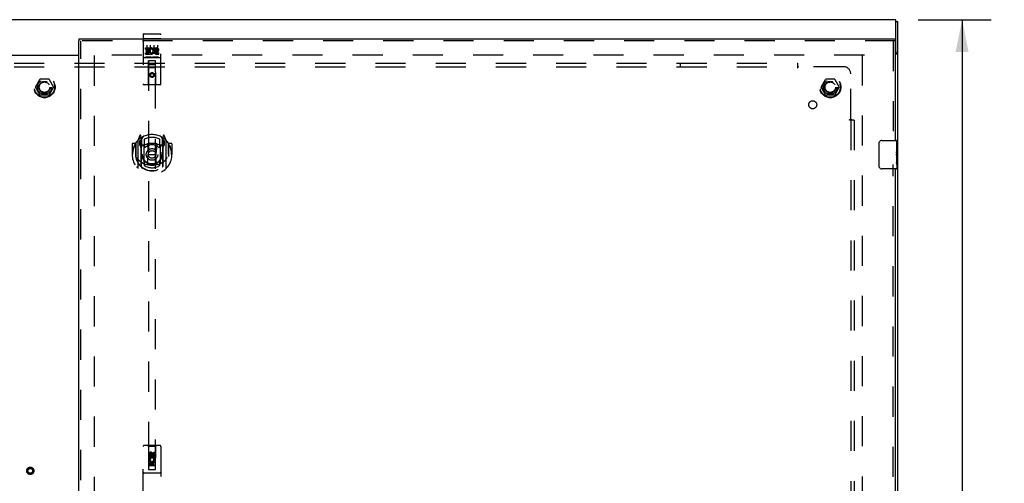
# Model space of a CAD drawing. Header units: inches. Extents: x 0 to 192, y 0 to 125.
# Tile 17 of 21: x 58 to 92, y 60 to 76. Entities that reach past the tile are written whole.
import ezdxf

# ---------------------------------------------------------------- set-up
doc = ezdxf.new("R2010")
doc.units = ezdxf.units.IN
doc.header["$LTSCALE"] = 10.584906
doc.header["$MEASUREMENT"] = 0
doc.linetypes.add('HIDDEN', pattern=[0.2, 0.1, -0.1])
doc.layers.get('0').update_dxf_attribs({"linetype": 'CONTINUOUS'})
for name, color, linetype in [('DEFAULT_2', 8, 'HIDDEN'), ('DIMENSIONS', 7, 'CONTINUOUS'), ('DOOR_ASSEMBLY_RIGHT', 7, 'CONTINUOUS'), ('SUBPANEL', 7, 'CONTINUOUS')]:
    doc.layers.add(name, color=color, linetype=linetype)
doc.styles.get("Standard").update_dxf_attribs({"font": 'arial.ttf'})
doc.dimstyles.new('DIMSTYLE_1', dxfattribs={"dimtxt": 0.849057, "dimasz": 1.132075, "dimexe": 0.09, "dimexo": 0.07, "dimgap": 0.0375, "dimtad": 0, "dimtih": 1, "dimtoh": 1, "dimzin": 4, "dimdsep": 46, "dimtxsty": 'Standard', "dimblk": '_FILLED', "dimblk1": '_FILLED', "dimblk2": '_FILLED', "dimcen": 0.09, "dimadec": 3, "dimazin": 1, "dimtfac": 1, "dimtdec": 3, "dimtofl": 0, "dimtmove": 0, "dimatfit": 3, "dimldrblk": '_FILLED', "dimfxl": 0, "dimtolj": 1, "dimtzin": 4, "dimarcsym": 0})

# ---------------------------------------------------------------- blocks, each defined once
blk = doc.blocks.new('_FILLED')
at = {"color": 0, "linetype": 'ByBlock'}
blk.add_solid([(0, 0), (-1, 0.2), (-1, -0.2)], dxfattribs=at)
blk = doc.blocks.new('*D3')
at = {"layer": 'DIMENSIONS', "color": 2, "linetype": 'Continuous'}
for p, q in [((89.272, 76.299), (91.833, 76.299)), ((90.814, 76.299), (90.814, 59.148)), ((90.814, 40.299), (90.814, 57.45)), ((89.272, 40.299), (91.833, 40.299))]:
    blk.add_line(p, q, dxfattribs=at)
at = {"layer": 'DIMENSIONS', "color": 2, "linetype": 'Continuous', "xscale": 1.1320754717, "yscale": 1.1320754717, "zscale": 1.1320754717}
for p, rotation in [((90.814, 76.299), 90), ((90.814, 40.299), 270)]:
    blk.add_blockref('_FILLED', p, dxfattribs=dict(at, rotation=rotation))
at = {"layer": 'DIMENSIONS', "color": 2, "linetype": 'Continuous', "insert": (90.814, 58.724), "char_height": 0.8491, "width": 2.96696, "attachment_point": 2, "line_spacing_factor": 0.9}
blk.add_mtext('36.00', dxfattribs=at)

msp = doc.modelspace()

# ---------------------------------------------------------------- linework, layer by layer
at = {"color": 3, "linetype": 'Continuous'}
for p, q in [((88.479, 76.299), (28.629, 76.299)), ((88.479, 75.184), (88.479, 76.299)), ((88.554, 40.362), (88.554, 76.236)), ((57.349, 75.049), (59.76, 75.049)), ((59.76, 75.034), (57.349, 75.034)), ((88.46, 75.097), (88.523, 75.097))]:
    msp.add_line(p, q, dxfattribs=at)
at = {"color": 7, "linetype": 'Continuous'}
for p, q in [((88.479, 76.236), (88.554, 76.236)), ((88.479, 75.184), (88.479, 75.122)), ((88.479, 75.122), (88.554, 75.122))]:
    msp.add_line(p, q, dxfattribs=at)
for points in [[(88.473, 75.111), (88.475, 75.113), (88.476, 75.114), (88.476, 75.115), (88.477, 75.117), (88.478, 75.118), (88.479, 75.119), (88.479, 75.12), (88.479, 75.121), (88.479, 75.122)], [(88.468, 75.097), (88.468, 75.098), (88.468, 75.099), (88.468, 75.1), (88.468, 75.101), (88.468, 75.102), (88.468, 75.104), (88.469, 75.105), (88.469, 75.106), (88.47, 75.108), (88.471, 75.109), (88.472, 75.11), (88.473, 75.111)]]:
    msp.add_lwpolyline(points, dxfattribs=at)
at = {"color": 3, "linetype": 'Continuous'}
msp.add_lwpolyline([(88.523, 75.097), (88.525, 75.098), (88.527, 75.1), (88.529, 75.101), (88.531, 75.102), (88.533, 75.104), (88.535, 75.105), (88.538, 75.106), (88.54, 75.107), (88.542, 75.109), (88.544, 75.11), (88.546, 75.111), (88.548, 75.112), (88.55, 75.114), (88.551, 75.115), (88.552, 75.116), (88.553, 75.118), (88.554, 75.119), (88.554, 75.12), (88.554, 75.121), (88.554, 75.122)], dxfattribs=at)
msp.add_arc((88.419, 75.184), 0.06, 312.4999, 360, dxfattribs=at)
at = {"layer": 'DEFAULT_2', "color": 8, "linetype": 'HIDDEN'}
for p, q in [((87.379, 75.049), (60.229, 75.049)), ((60.304, 75.034), (60.304, 41.564)), ((87.304, 75.047), (87.304, 41.551)), ((58.237, 73.929), (58.391, 74.197)), ((58.709, 74.202), (58.4, 74.202)), ((58.717, 74.197), (58.872, 73.929)), ((85.862, 73.929), (86.016, 74.197)), ((86.334, 74.202), (86.025, 74.202)), ((86.342, 74.197), (86.497, 73.929)), ((58.391, 73.652), (58.237, 73.919)), ((58.872, 73.919), (58.717, 73.652)), ((86.016, 73.652), (85.862, 73.919)), ((86.497, 73.919), (86.342, 73.652)), ((58.709, 73.647), (58.4, 73.647)), ((86.334, 73.647), (86.025, 73.647))]:
    msp.add_line(p, q, dxfattribs=at)
for centre, radius in [((58.554, 73.924), 0.372), ((58.554, 73.924), 0.356), ((58.554, 73.924), 0.204), ((58.554, 73.924), 0.183), ((86.179, 73.924), 0.372), ((86.179, 73.924), 0.356), ((86.179, 73.924), 0.204), ((86.179, 73.924), 0.183), ((58.054, 60.424), 0.128), ((58.054, 60.424), 0.0965), ((58.054, 60.424), 0.094), ((58.054, 60.424), 0.084)]:
    msp.add_circle(centre, radius, dxfattribs=at)
for centre, start, end in [((58.4, 74.192), 90.0113, 149.988), ((58.709, 74.192), 30.0108, 89.9876), ((86.025, 74.192), 90.0113, 149.988), ((86.334, 74.192), 30.0108, 89.9876), ((58.245, 73.924), 150.0117, 209.9873), ((58.863, 73.924), 330.0117, 29.9873), ((85.87, 73.924), 150.0117, 209.9873), ((86.488, 73.924), 330.0117, 29.9873), ((58.4, 73.657), 210.0108, 269.9876), ((58.709, 73.657), 270.0113, 329.988), ((86.025, 73.657), 210.0108, 269.9876), ((86.334, 73.657), 270.0113, 329.988)]:
    msp.add_arc(centre, 0.01, start, end, dxfattribs=at)
at = {"layer": 'DOOR_ASSEMBLY_RIGHT', "color": 7, "linetype": 'Continuous'}
for p, q in [((59.76, 75.624), (59.76, 75.549)), ((88.46, 75.624), (88.46, 75.549)), ((87.995, 72.049), (88.505, 72.049)), ((88.52, 71.466), (88.52, 72.034)), ((87.895, 71.149), (87.895, 71.949)), ((88.52, 71.895), (88.51, 71.895)), ((88.51, 71.895), (88.51, 71.664)), ((88.52, 71.727), (88.51, 71.727)), ((88.52, 71.664), (88.51, 71.664)), ((88.52, 71.629), (88.51, 71.629)), ((88.51, 71.618), (88.51, 71.565)), ((88.52, 71.434), (88.51, 71.434)), ((88.51, 71.434), (88.51, 71.277)), ((88.517, 71.497), (88.52, 71.497)), ((88.52, 71.464), (88.52, 71.211)), ((88.505, 71.049), (87.995, 71.049)), ((88.511, 71.266), (88.52, 71.266)), ((88.52, 71.208), (88.52, 71.064))]:
    msp.add_line(p, q, dxfattribs=at)
at = {"layer": 'DOOR_ASSEMBLY_RIGHT', "color": 3, "linetype": 'Continuous'}
for p, q in [((59.76, 75.624), (88.46, 75.624)), ((59.76, 41.049), (59.76, 75.549)), ((88.46, 75.549), (88.46, 72.049)), ((88.46, 71.049), (88.46, 45.549))]:
    msp.add_line(p, q, dxfattribs=at)
at = {"layer": 'DOOR_ASSEMBLY_RIGHT', "color": 8, "linetype": 'HIDDEN'}
for p, q in [((88.46, 75.549), (59.76, 75.549)), ((59.835, 41.049), (59.835, 75.549)), ((62.022, 75.767), (62.022, 74.042)), ((62.039, 75.638), (62.038, 75.638)), ((62.04, 75.638), (62.039, 75.638)), ((62.04, 75.638), (62.04, 75.638)), ((62.041, 75.638), (62.04, 75.638)), ((62.042, 75.638), (62.041, 75.638)), ((62.043, 75.638), (62.042, 75.638)), ((62.044, 75.638), (62.043, 75.638)), ((62.044, 75.638), (62.044, 75.638)), ((62.045, 75.638), (62.044, 75.638)), ((62.046, 75.638), (62.045, 75.638)), ((62.047, 75.638), (62.046, 75.638)), ((62.048, 75.638), (62.047, 75.638)), ((62.049, 75.639), (62.048, 75.638)), ((62.048, 75.638), (62.048, 75.638)), ((62.05, 75.639), (62.049, 75.639)), ((62.051, 75.639), (62.05, 75.639)), ((62.052, 75.639), (62.051, 75.639)), ((62.052, 75.797), (62.617, 75.797)), ((62.052, 75.639), (62.617, 75.639)), ((62.617, 75.639), (62.618, 75.639)), ((62.618, 75.639), (62.619, 75.639)), ((62.619, 75.639), (62.62, 75.639)), ((62.62, 75.639), (62.621, 75.638)), ((62.621, 75.638), (62.621, 75.638)), ((62.621, 75.638), (62.622, 75.638)), ((62.622, 75.638), (62.623, 75.638)), ((62.623, 75.638), (62.624, 75.638)), ((62.624, 75.638), (62.625, 75.638)), ((62.625, 75.638), (62.626, 75.638)), ((62.626, 75.638), (62.626, 75.638)), ((62.626, 75.638), (62.627, 75.638)), ((62.627, 75.638), (62.628, 75.638)), ((62.628, 75.638), (62.629, 75.638)), ((62.629, 75.638), (62.629, 75.638)), ((62.629, 75.638), (62.63, 75.638)), ((62.647, 74.042), (62.647, 75.767)), ((88.385, 75.549), (88.385, 71.894)), ((62.103, 75.261), (62.103, 75.304)), ((62.103, 75.304), (62.259, 75.304)), ((62.103, 75.261), (62.216, 75.261)), ((62.103, 75.091), (62.103, 75.133)), ((62.103, 75.133), (62.216, 75.133)), ((62.124, 75.176), (62.124, 75.219)), ((62.124, 75.219), (62.216, 75.219)), ((62.124, 75.176), (62.216, 75.176)), ((62.147, 75.405), (62.147, 75.099)), ((62.216, 75.219), (62.216, 75.261)), ((62.216, 75.133), (62.216, 75.176)), ((62.259, 75.126), (62.259, 75.304)), ((62.259, 75.126), (62.272, 75.145)), ((62.283, 75.256), (62.266, 75.295)), ((62.272, 75.405), (62.272, 75.099)), ((62.397, 75.405), (62.397, 75.099)), ((62.415, 75.261), (62.415, 75.304)), ((62.415, 75.304), (62.508, 75.304)), ((62.415, 75.261), (62.508, 75.261)), ((62.475, 75.176), (62.522, 75.176)), ((62.479, 75.217), (62.508, 75.217)), ((62.479, 75.133), (62.572, 75.133)), ((62.522, 75.405), (62.522, 75.099)), ((62.572, 75.091), (62.572, 75.133)), ((62.052, 74.969), (62.617, 74.969)), ((62.103, 75.091), (62.259, 75.091)), ((62.296, 74.985), (62.124, 74.985)), ((62.205, 74.042), (62.208, 74.852)), ((62.21, 74.852), (62.208, 74.852)), ((62.21, 74.852), (62.21, 60.468)), ((62.46, 74.852), (62.21, 74.852)), ((62.259, 75.091), (62.259, 75.103)), ((62.263, 75.101), (62.259, 75.103)), ((62.546, 74.985), (62.374, 74.985)), ((62.46, 60.468), (62.46, 74.852)), ((62.461, 74.852), (62.46, 74.852)), ((62.465, 74.042), (62.461, 74.852)), ((62.479, 75.091), (62.572, 75.091)), ((62.462, 74.602), (62.207, 74.602)), ((62.25, 74.727), (62.42, 74.727)), ((62.335, 74.423), (62.272, 74.387)), ((62.272, 74.387), (62.272, 74.315)), ((62.272, 74.387), (62.282, 74.382)), ((62.272, 74.315), (62.282, 74.321)), ((62.272, 74.315), (62.335, 74.279)), ((62.335, 74.412), (62.282, 74.382)), ((62.282, 74.382), (62.282, 74.321)), ((62.282, 74.321), (62.335, 74.291)), ((62.335, 74.423), (62.335, 74.412)), ((62.397, 74.387), (62.335, 74.423)), ((62.387, 74.382), (62.335, 74.412)), ((62.335, 74.291), (62.387, 74.321)), ((62.335, 74.279), (62.397, 74.315)), ((62.335, 74.279), (62.335, 74.291)), ((62.397, 74.387), (62.387, 74.382)), ((62.387, 74.321), (62.387, 74.382)), ((62.397, 74.315), (62.387, 74.321)), ((62.397, 74.315), (62.397, 74.387)), ((62.617, 74.012), (62.052, 74.012)), ((61.835, 72.042), (61.835, 71.075)), ((61.909, 72.228), (61.839, 72.053)), ((61.892, 72.038), (61.892, 71.888)), ((61.952, 72.038), (61.892, 72.038)), ((61.901, 72.01), (61.93, 71.964)), ((61.96, 72.018), (61.905, 72.018)), ((61.931, 72.129), (61.931, 72.128)), ((61.931, 72.128), (61.931, 72.128)), ((61.931, 72.128), (61.931, 72.128)), ((61.952, 72.145), (61.938, 72.225)), ((61.952, 71.129), (61.952, 72.145)), ((61.96, 72.078), (62.03, 72.187)), ((61.96, 71.133), (61.96, 72.137)), ((61.962, 72.112), (61.962, 71.905)), ((62.06, 72.09), (62.06, 71.837)), ((62.61, 71.837), (62.61, 72.09)), ((62.64, 72.187), (62.71, 72.078)), ((62.707, 71.905), (62.707, 72.112)), ((62.71, 71.133), (62.71, 72.137)), ((62.765, 72.018), (62.71, 72.018)), ((62.731, 72.225), (62.717, 72.145)), ((62.717, 72.145), (62.717, 71.129)), ((62.777, 72.038), (62.717, 72.038)), ((62.739, 72.128), (62.734, 72.131)), ((62.739, 71.964), (62.769, 72.01)), ((62.83, 72.053), (62.76, 72.228)), ((62.777, 71.888), (62.777, 72.038)), ((62.835, 71.075), (62.835, 72.042)), ((61.635, 71.932), (61.635, 71.559)), ((61.752, 71.947), (61.65, 71.947)), ((61.752, 71.947), (61.752, 71.559)), ((61.76, 71.932), (61.752, 71.947)), ((61.76, 71.949), (61.76, 71.492)), ((61.892, 71.888), (61.952, 71.888)), ((62.052, 71.887), (61.98, 71.887)), ((61.982, 71.885), (62.048, 71.885)), ((62.052, 71.245), (62.052, 71.877)), ((62.172, 71.903), (62.202, 71.559)), ((62.498, 71.903), (62.467, 71.559)), ((62.69, 71.887), (62.617, 71.887)), ((62.617, 71.877), (62.617, 71.245)), ((62.621, 71.885), (62.687, 71.885)), ((62.717, 71.888), (62.777, 71.888)), ((62.917, 71.947), (62.909, 71.932)), ((62.91, 71.949), (62.91, 71.492)), ((62.917, 71.559), (62.917, 71.947)), ((63.02, 71.947), (62.917, 71.947)), ((63.035, 71.932), (63.035, 71.559)), ((61.635, 71.559), (61.65, 71.559)), ((61.752, 71.559), (61.767, 71.559)), ((61.76, 71.492), (61.76, 71.489)), ((62.172, 71.219), (62.202, 71.559)), ((62.202, 71.559), (62.467, 71.559)), ((62.497, 71.219), (62.467, 71.559)), ((62.917, 71.559), (62.902, 71.559)), ((62.91, 71.492), (62.91, 71.489)), ((63.02, 71.559), (63.035, 71.559)), ((62.06, 71.276), (62.06, 71.173)), ((62.61, 71.173), (62.61, 71.276)), ((88.385, 45.394), (88.385, 71.204)), ((62.022, 59.424), (62.022, 61.282)), ((62.617, 61.312), (62.052, 61.312)), ((62.205, 61.282), (62.175, 61.312)), ((62.465, 61.282), (62.205, 61.282)), ((62.205, 61.282), (62.208, 60.472)), ((62.461, 60.472), (62.465, 61.282)), ((62.465, 61.282), (62.495, 61.312)), ((62.647, 61.282), (62.647, 59.424)), ((62.228, 60.922), (62.228, 61.014)), ((62.271, 61.014), (62.271, 60.922)), ((62.335, 61.043), (62.272, 61.007)), ((62.272, 61.007), (62.282, 61.002)), ((62.272, 61.007), (62.272, 60.935)), ((62.272, 60.935), (62.282, 60.941)), ((62.272, 60.935), (62.335, 60.899)), ((62.335, 61.032), (62.282, 61.002)), ((62.282, 61.002), (62.282, 60.941)), ((62.282, 60.941), (62.335, 60.911)), ((62.314, 60.986), (62.314, 61.014)), ((62.335, 61.043), (62.335, 61.032)), ((62.397, 61.007), (62.335, 61.043)), ((62.387, 61.002), (62.335, 61.032)), ((62.335, 60.911), (62.387, 60.941)), ((62.335, 60.899), (62.397, 60.935)), ((62.355, 61.028), (62.355, 60.982)), ((62.397, 61.007), (62.387, 61.002)), ((62.387, 60.941), (62.387, 61.002)), ((62.397, 60.935), (62.387, 60.941)), ((62.397, 60.935), (62.397, 61.007)), ((62.399, 61.078), (62.441, 61.078)), ((62.399, 60.986), (62.399, 61.078)), ((62.441, 61.078), (62.441, 60.986)), ((62.462, 60.722), (62.207, 60.722)), ((62.271, 60.922), (62.228, 60.922)), ((62.228, 60.766), (62.406, 60.766)), ((62.228, 60.609), (62.228, 60.766)), ((62.271, 60.609), (62.228, 60.609)), ((62.276, 60.79), (62.237, 60.773)), ((62.42, 60.597), (62.25, 60.597)), ((62.313, 60.723), (62.271, 60.723)), ((62.271, 60.723), (62.271, 60.609)), ((62.313, 60.631), (62.313, 60.723)), ((62.355, 60.631), (62.313, 60.631)), ((62.335, 60.899), (62.335, 60.911)), ((62.399, 60.723), (62.355, 60.723)), ((62.355, 60.723), (62.355, 60.631)), ((62.406, 60.766), (62.387, 60.779)), ((62.399, 60.609), (62.399, 60.723)), ((62.441, 60.609), (62.399, 60.609)), ((62.431, 60.769), (62.429, 60.766)), ((62.429, 60.766), (62.441, 60.766)), ((62.441, 60.766), (62.441, 60.609)), ((62.617, 60.347), (62.052, 60.347)), ((62.208, 60.472), (62.461, 60.472)), ((62.21, 60.476), (62.46, 60.476)), ((62.21, 60.468), (62.46, 60.468))]:
    msp.add_line(p, q, dxfattribs=at)
for points in [[(62.038, 75.638), (62.038, 75.638), (62.037, 75.638), (62.037, 75.638), (62.037, 75.637), (62.036, 75.637), (62.036, 75.637), (62.036, 75.637), (62.035, 75.637), (62.035, 75.637), (62.035, 75.637), (62.034, 75.637), (62.034, 75.637), (62.034, 75.637), (62.033, 75.637), (62.033, 75.637), (62.033, 75.637), (62.032, 75.637), (62.032, 75.637), (62.032, 75.637), (62.031, 75.636), (62.031, 75.636), (62.031, 75.636), (62.03, 75.636), (62.03, 75.636), (62.03, 75.636), (62.03, 75.636), (62.029, 75.636), (62.029, 75.636), (62.029, 75.636), (62.029, 75.636), (62.028, 75.636), (62.028, 75.635), (62.028, 75.635), (62.028, 75.635), (62.027, 75.635), (62.027, 75.635), (62.027, 75.635), (62.027, 75.635), (62.026, 75.635), (62.026, 75.635), (62.026, 75.635), (62.026, 75.635), (62.026, 75.635), (62.025, 75.634), (62.025, 75.634), (62.025, 75.634), (62.025, 75.634), (62.025, 75.634), (62.025, 75.634), (62.024, 75.634), (62.024, 75.634), (62.024, 75.634), (62.024, 75.634), (62.024, 75.633), (62.024, 75.633), (62.024, 75.633), (62.023, 75.633), (62.023, 75.633), (62.023, 75.633), (62.023, 75.633), (62.023, 75.633), (62.023, 75.633), (62.023, 75.633), (62.023, 75.632), (62.023, 75.632), (62.023, 75.632), (62.023, 75.632), (62.022, 75.632), (62.022, 75.632), (62.022, 75.632), (62.022, 75.632), (62.022, 75.632), (62.022, 75.632), (62.022, 75.631), (62.022, 75.631), (62.022, 75.631), (62.022, 75.631)], [(62.63, 75.638), (62.631, 75.638), (62.631, 75.638), (62.632, 75.638), (62.632, 75.638), (62.632, 75.638), (62.633, 75.637), (62.633, 75.637), (62.634, 75.637), (62.634, 75.637), (62.634, 75.637), (62.635, 75.637), (62.635, 75.637), (62.635, 75.637), (62.636, 75.637), (62.636, 75.637), (62.636, 75.637), (62.637, 75.637), (62.637, 75.637), (62.637, 75.637), (62.638, 75.637), (62.638, 75.637), (62.638, 75.636), (62.638, 75.636), (62.639, 75.636), (62.639, 75.636), (62.639, 75.636), (62.64, 75.636), (62.64, 75.636), (62.64, 75.636), (62.64, 75.636), (62.641, 75.636), (62.641, 75.636), (62.641, 75.636), (62.641, 75.635), (62.642, 75.635), (62.642, 75.635), (62.642, 75.635), (62.642, 75.635), (62.643, 75.635), (62.643, 75.635), (62.643, 75.635), (62.643, 75.635), (62.643, 75.635), (62.644, 75.635), (62.644, 75.635), (62.644, 75.634), (62.644, 75.634), (62.644, 75.634), (62.645, 75.634), (62.645, 75.634), (62.645, 75.634), (62.645, 75.634), (62.645, 75.634), (62.645, 75.634), (62.646, 75.634), (62.646, 75.633), (62.646, 75.633), (62.646, 75.633), (62.646, 75.633), (62.646, 75.633), (62.646, 75.633), (62.646, 75.633), (62.646, 75.633), (62.647, 75.633), (62.647, 75.633), (62.647, 75.632), (62.647, 75.632), (62.647, 75.632), (62.647, 75.632), (62.647, 75.632), (62.647, 75.632), (62.647, 75.632), (62.647, 75.632), (62.647, 75.632), (62.647, 75.632), (62.647, 75.631), (62.647, 75.631), (62.647, 75.631), (62.647, 75.631)], [(62.124, 74.985), (62.124, 74.985), (62.123, 74.985), (62.123, 74.985), (62.123, 74.985), (62.123, 74.985), (62.123, 74.985), (62.122, 74.985), (62.122, 74.985), (62.122, 74.985), (62.122, 74.985), (62.122, 74.985), (62.121, 74.985), (62.121, 74.985), (62.121, 74.985), (62.121, 74.985), (62.121, 74.985), (62.121, 74.985), (62.121, 74.985), (62.12, 74.985), (62.12, 74.985), (62.12, 74.985), (62.12, 74.985), (62.12, 74.985), (62.12, 74.985), (62.119, 74.985), (62.119, 74.985), (62.119, 74.985), (62.119, 74.985), (62.119, 74.985), (62.119, 74.985), (62.119, 74.985), (62.119, 74.985), (62.119, 74.985), (62.118, 74.985), (62.118, 74.985), (62.118, 74.985), (62.118, 74.985), (62.118, 74.985), (62.118, 74.985), (62.118, 74.985), (62.118, 74.986), (62.118, 74.986), (62.117, 74.986), (62.117, 74.986), (62.117, 74.986), (62.117, 74.986)], [(62.302, 74.986), (62.302, 74.986), (62.302, 74.986), (62.302, 74.986), (62.302, 74.986), (62.302, 74.986), (62.302, 74.985), (62.302, 74.985), (62.301, 74.985), (62.301, 74.985), (62.301, 74.985), (62.301, 74.985), (62.301, 74.985), (62.301, 74.985), (62.301, 74.985), (62.301, 74.985), (62.301, 74.985), (62.3, 74.985), (62.3, 74.985), (62.3, 74.985), (62.3, 74.985), (62.3, 74.985), (62.3, 74.985), (62.3, 74.985), (62.3, 74.985), (62.299, 74.985), (62.299, 74.985), (62.299, 74.985), (62.299, 74.985), (62.299, 74.985), (62.299, 74.985), (62.298, 74.985), (62.298, 74.985), (62.298, 74.985), (62.298, 74.985), (62.298, 74.985), (62.298, 74.985), (62.297, 74.985), (62.297, 74.985), (62.297, 74.985), (62.297, 74.985), (62.297, 74.985), (62.296, 74.985), (62.296, 74.985), (62.296, 74.985), (62.296, 74.985)], [(62.374, 74.985), (62.374, 74.985), (62.373, 74.985), (62.373, 74.985), (62.373, 74.985), (62.373, 74.985), (62.373, 74.985), (62.372, 74.985), (62.372, 74.985), (62.372, 74.985), (62.372, 74.985), (62.372, 74.985), (62.371, 74.985), (62.371, 74.985), (62.371, 74.985), (62.371, 74.985), (62.371, 74.985), (62.371, 74.985), (62.371, 74.985), (62.37, 74.985), (62.37, 74.985), (62.37, 74.985), (62.37, 74.985), (62.37, 74.985), (62.37, 74.985), (62.37, 74.985), (62.369, 74.985), (62.369, 74.985), (62.369, 74.985), (62.369, 74.985), (62.369, 74.985), (62.369, 74.985), (62.369, 74.985), (62.369, 74.985), (62.368, 74.985), (62.368, 74.985), (62.368, 74.985), (62.368, 74.985), (62.368, 74.985), (62.368, 74.985), (62.368, 74.985), (62.368, 74.986), (62.368, 74.986), (62.367, 74.986), (62.367, 74.986), (62.367, 74.986), (62.367, 74.986)], [(62.552, 74.986), (62.552, 74.986), (62.552, 74.986), (62.552, 74.986), (62.552, 74.986), (62.552, 74.986), (62.552, 74.985), (62.552, 74.985), (62.551, 74.985), (62.551, 74.985), (62.551, 74.985), (62.551, 74.985), (62.551, 74.985), (62.551, 74.985), (62.551, 74.985), (62.551, 74.985), (62.551, 74.985), (62.55, 74.985), (62.55, 74.985), (62.55, 74.985), (62.55, 74.985), (62.55, 74.985), (62.55, 74.985), (62.55, 74.985), (62.55, 74.985), (62.549, 74.985), (62.549, 74.985), (62.549, 74.985), (62.549, 74.985), (62.549, 74.985), (62.549, 74.985), (62.548, 74.985), (62.548, 74.985), (62.548, 74.985), (62.548, 74.985), (62.548, 74.985), (62.548, 74.985), (62.547, 74.985), (62.547, 74.985), (62.547, 74.985), (62.547, 74.985), (62.547, 74.985), (62.546, 74.985), (62.546, 74.985), (62.546, 74.985), (62.546, 74.985)], [(61.789, 71.997), (61.79, 71.998), (61.791, 71.999), (61.791, 72), (61.792, 72.001), (61.793, 72.001), (61.794, 72.002), (61.794, 72.003), (61.795, 72.004), (61.796, 72.005), (61.797, 72.005), (61.797, 72.006), (61.798, 72.007), (61.799, 72.007), (61.8, 72.008), (61.801, 72.009), (61.801, 72.009), (61.802, 72.01), (61.803, 72.011), (61.804, 72.011), (61.805, 72.012), (61.806, 72.013), (61.806, 72.013), (61.807, 72.014), (61.808, 72.014), (61.809, 72.015), (61.81, 72.015), (61.811, 72.016), (61.812, 72.016), (61.813, 72.017), (61.813, 72.017), (61.814, 72.018), (61.815, 72.018), (61.816, 72.019), (61.817, 72.019)], [(62.852, 72.019), (62.853, 72.019), (62.854, 72.018), (62.855, 72.018), (62.856, 72.017), (62.857, 72.017), (62.858, 72.016), (62.859, 72.016), (62.86, 72.015), (62.86, 72.015), (62.861, 72.014), (62.862, 72.014), (62.863, 72.013), (62.864, 72.013), (62.865, 72.012), (62.866, 72.011), (62.866, 72.011), (62.867, 72.01), (62.868, 72.009), (62.869, 72.009), (62.87, 72.008), (62.871, 72.007), (62.871, 72.007), (62.872, 72.006), (62.873, 72.005), (62.874, 72.005), (62.874, 72.004), (62.875, 72.003), (62.876, 72.002), (62.877, 72.001), (62.877, 72.001), (62.878, 72), (62.879, 71.999), (62.879, 71.998), (62.88, 71.997)], [(61.802, 71.445), (61.805, 71.44), (61.808, 71.435), (61.811, 71.43), (61.814, 71.425), (61.817, 71.421), (61.82, 71.417), (61.822, 71.413), (61.825, 71.409), (61.828, 71.405), (61.83, 71.401), (61.833, 71.398), (61.835, 71.395), (61.837, 71.391), (61.84, 71.388), (61.842, 71.385), (61.844, 71.383), (61.846, 71.38), (61.848, 71.377), (61.85, 71.375), (61.852, 71.372), (61.854, 71.37), (61.856, 71.367), (61.858, 71.365), (61.86, 71.363), (61.862, 71.361), (61.864, 71.359), (61.866, 71.357), (61.868, 71.356), (61.869, 71.354), (61.871, 71.352), (61.873, 71.351), (61.874, 71.349), (61.876, 71.348), (61.877, 71.346), (61.879, 71.345), (61.88, 71.344)], [(62.789, 71.344), (62.791, 71.345), (62.792, 71.346), (62.794, 71.348), (62.795, 71.349), (62.797, 71.351), (62.799, 71.352), (62.8, 71.354), (62.802, 71.356), (62.804, 71.357), (62.805, 71.359), (62.807, 71.361), (62.809, 71.363), (62.811, 71.365), (62.813, 71.367), (62.815, 71.37), (62.817, 71.372), (62.819, 71.375), (62.821, 71.377), (62.823, 71.38), (62.825, 71.382), (62.828, 71.385), (62.83, 71.388), (62.832, 71.391), (62.835, 71.395), (62.837, 71.398), (62.839, 71.401), (62.842, 71.405), (62.844, 71.409), (62.847, 71.413), (62.85, 71.417), (62.852, 71.421), (62.855, 71.425), (62.858, 71.43), (62.861, 71.435), (62.864, 71.44), (62.867, 71.445)], [(61.817, 71.098), (61.816, 71.098), (61.815, 71.099), (61.814, 71.099), (61.813, 71.1), (61.813, 71.1), (61.812, 71.101), (61.811, 71.101), (61.81, 71.102), (61.809, 71.102), (61.808, 71.103), (61.807, 71.103), (61.806, 71.104), (61.806, 71.104), (61.805, 71.105), (61.804, 71.106), (61.803, 71.106), (61.802, 71.107), (61.801, 71.108), (61.801, 71.108), (61.8, 71.109), (61.799, 71.11), (61.798, 71.11), (61.797, 71.111), (61.797, 71.112), (61.796, 71.113), (61.795, 71.113), (61.794, 71.114), (61.794, 71.115), (61.793, 71.116), (61.792, 71.116), (61.791, 71.117), (61.791, 71.118), (61.79, 71.119), (61.789, 71.12)], [(62.523, 71.202), (62.517, 71.2), (62.512, 71.199), (62.506, 71.197), (62.501, 71.196), (62.496, 71.195), (62.49, 71.194), (62.485, 71.192), (62.479, 71.191), (62.474, 71.19), (62.468, 71.189), (62.463, 71.188), (62.457, 71.187), (62.452, 71.186), (62.446, 71.185), (62.441, 71.184), (62.435, 71.183), (62.43, 71.182), (62.424, 71.182), (62.418, 71.181), (62.413, 71.18), (62.407, 71.18), (62.402, 71.179), (62.396, 71.179), (62.391, 71.178), (62.385, 71.178), (62.379, 71.177), (62.374, 71.177), (62.368, 71.177), (62.363, 71.177), (62.357, 71.176), (62.352, 71.176), (62.346, 71.176), (62.34, 71.176), (62.335, 71.176), (62.329, 71.176), (62.324, 71.176), (62.318, 71.176), (62.312, 71.176), (62.307, 71.177), (62.301, 71.177), (62.296, 71.177), (62.29, 71.177), (62.284, 71.178), (62.279, 71.178), (62.273, 71.179), (62.268, 71.179), (62.262, 71.18), (62.257, 71.18), (62.251, 71.181), (62.245, 71.182), (62.24, 71.182), (62.234, 71.183), (62.229, 71.184), (62.223, 71.185), (62.218, 71.186), (62.212, 71.187), (62.207, 71.188), (62.201, 71.189), (62.196, 71.19), (62.19, 71.191), (62.185, 71.192), (62.179, 71.194), (62.174, 71.195), (62.168, 71.196), (62.163, 71.197), (62.158, 71.199), (62.152, 71.2), (62.147, 71.202)], [(62.88, 71.12), (62.879, 71.119), (62.879, 71.118), (62.878, 71.117), (62.877, 71.116), (62.877, 71.116), (62.876, 71.115), (62.875, 71.114), (62.874, 71.113), (62.874, 71.113), (62.873, 71.112), (62.872, 71.111), (62.871, 71.11), (62.871, 71.11), (62.87, 71.109), (62.869, 71.108), (62.868, 71.108), (62.867, 71.107), (62.866, 71.106), (62.866, 71.106), (62.865, 71.105), (62.864, 71.104), (62.863, 71.104), (62.862, 71.103), (62.861, 71.103), (62.86, 71.102), (62.86, 71.102), (62.859, 71.101), (62.858, 71.101), (62.857, 71.1), (62.856, 71.1), (62.855, 71.099), (62.854, 71.099), (62.853, 71.098), (62.852, 71.098)]]:
    msp.add_lwpolyline(points, dxfattribs=at)
at = {"layer": 'DOOR_ASSEMBLY_RIGHT', "color": 7, "linetype": 'Continuous'}
for points in [[(87.895, 71.949), (87.895, 71.955), (87.896, 71.962), (87.897, 71.968), (87.898, 71.974), (87.9, 71.98), (87.902, 71.985)], [(88.51, 71.618), (88.51, 71.624), (88.511, 71.63), (88.511, 71.636), (88.512, 71.642), (88.512, 71.648), (88.513, 71.653)], [(88.517, 71.496), (88.514, 71.523), (88.513, 71.532), (88.512, 71.54), (88.511, 71.549), (88.51, 71.557), (88.51, 71.565)], [(88.52, 71.464), (88.52, 71.471), (88.519, 71.479), (88.518, 71.487), (88.517, 71.496)], [(87.902, 71.113), (87.9, 71.119), (87.898, 71.124), (87.897, 71.13), (87.896, 71.137), (87.895, 71.143), (87.895, 71.149)], [(88.512, 71.259), (88.511, 71.268), (88.51, 71.277)], [(88.52, 71.208), (88.52, 71.211), (88.519, 71.216), (88.518, 71.221), (88.517, 71.227), (88.516, 71.234), (88.514, 71.242), (88.513, 71.25), (88.512, 71.259)]]:
    msp.add_lwpolyline(points, dxfattribs=at)
at = {"layer": 'DOOR_ASSEMBLY_RIGHT', "color": 8, "linetype": 'HIDDEN'}
for centre, radius in [((62.335, 74.352), 0.085), ((62.335, 74.352), 0.0845), ((62.335, 71.557), 0.35), ((62.335, 71.557), 0.335), ((62.335, 71.557), 0.205), ((62.335, 71.557), 0.133), ((62.335, 60.972), 0.085), ((62.335, 60.972), 0.0845)]:
    msp.add_circle(centre, radius, dxfattribs=at)
for centre, radius, start, end in [((62.052, 75.767), 0.03, 90, 180), ((62.617, 75.767), 0.03, 0, 90), ((62.309, 75.197), 0.107, 244.2636, 113.4027), ((62.309, 75.197), 0.0639, 234.8895, 113.4026), ((62.479, 75.154), 0.0635, 90, 270), ((62.479, 75.155), 0.0219, 100.307, 270), ((62.508, 75.239), 0.0644, 282.2995, 90.0775), ((62.508, 75.239), 0.0219, 269.9011, 90), ((62.052, 74.939), 0.03, 90, 180), ((62.25, 74.812), 0.04, 90, 180), ((62.42, 74.812), 0.04, 0, 90), ((62.617, 74.939), 0.03, 0, 90), ((62.25, 74.767), 0.04, 180, 270), ((62.42, 74.767), 0.04, 270, 360), ((62.052, 74.042), 0.03, 180, 270), ((62.175, 74.042), 0.03, 270, 360), ((62.495, 74.042), 0.03, 180, 270), ((62.617, 74.042), 0.03, 270, 360), ((62.335, 71.559), 0.7, 125.5126, 54.4874), ((62.335, 71.557), 0.7, 35.2961, 144.7039), ((61.85, 72.042), 0.015, 135.0748, 180), ((61.905, 72.013), 0.005, 90, 212.6792), ((61.923, 72.223), 0.015, 10, 158.1959), ((61.94, 72.112), 0.02, 0, 125.5126), ((61.942, 72.112), 0.02, 0, 125.2543), ((61.98, 72.137), 0.02, 121.4688, 179.9992), ((62.335, 71.557), 0.6, 62.7204, 117.2796), ((62.69, 72.137), 0.02, 0, 58.5295), ((62.727, 72.112), 0.02, 54.7457, 180), ((62.73, 72.112), 0.02, 54.4874, 180), ((62.746, 72.223), 0.015, 21.8041, 170), ((62.765, 72.013), 0.005, 327.3208, 90), ((62.82, 72.042), 0.015, 0, 44.9252), ((61.65, 71.932), 0.015, 90, 180), ((62.335, 71.559), 0.685, 146.9885, 180), ((61.78, 71.949), 0.02, 144.7039, 180), ((62.335, 71.246), 0.7, 53.2319, 126.7681), ((61.772, 71.863), 0.188, 0, 32.6792), ((61.98, 71.907), 0.02, 180, 270), ((61.982, 71.905), 0.02, 180, 270), ((62.048, 71.905), 0.02, 270, 293.464), ((62.067, 71.877), 0.015, 112.9863, 180), ((62.335, 71.244), 0.7, 66.536, 113.464), ((62.09, 71.837), 0.03, 180, 311.1261), ((62.335, 71.557), 0.343, 48.8739, 131.1261), ((62.152, 71.901), 0.02, 5.0796, 105.6131), ((62.518, 71.901), 0.02, 74.3869, 174.9204), ((62.58, 71.837), 0.03, 228.8739, 360), ((62.602, 71.877), 0.015, 0, 67.0137), ((62.621, 71.905), 0.02, 246.536, 270), ((62.687, 71.905), 0.02, 270, 360), ((62.69, 71.907), 0.02, 270, 360), ((62.898, 71.863), 0.188, 147.3208, 180), ((62.89, 71.949), 0.02, 0, 35.2961), ((62.335, 71.559), 0.685, 0, 33.0115), ((63.02, 71.932), 0.015, 0, 90), ((62.335, 71.561), 0.583, 180.2464, 359.7536), ((61.78, 71.492), 0.02, 180, 187.6622), ((62.335, 71.567), 0.58, 187.6622, 352.3378), ((62.335, 71.876), 0.7, 229.529, 310.471), ((62.89, 71.492), 0.02, 352.3378, 360), ((61.85, 71.075), 0.015, 180, 224.9252), ((61.967, 71.129), 0.015, 180, 229.6413), ((61.98, 71.133), 0.02, 180, 230.6594), ((62.067, 71.245), 0.015, 180, 247.0137), ((62.09, 71.276), 0.03, 48.8739, 180), ((62.335, 71.567), 0.48, 235.0461, 304.9539), ((62.335, 71.557), 0.343, 228.8739, 311.1261), ((62.152, 71.221), 0.02, 254.4248, 354.9204), ((62.517, 71.221), 0.02, 185.0796, 285.5752), ((62.58, 71.276), 0.03, 0, 131.1261), ((62.602, 71.245), 0.015, 292.9863, 360), ((62.69, 71.133), 0.02, 309.3378, 359.9984), ((62.702, 71.129), 0.015, 310.3587, 360), ((62.82, 71.075), 0.015, 315.0748, 360), ((62.052, 61.282), 0.03, 90, 180), ((62.617, 61.282), 0.03, 0, 90), ((62.292, 61.014), 0.0644, 12.2995, 180.0775), ((62.292, 61.014), 0.0219, 359.9011, 180), ((62.378, 60.986), 0.0635, 180, 360), ((62.377, 60.986), 0.0219, 190.307, 360), ((62.25, 60.557), 0.04, 90, 180), ((62.335, 60.815), 0.107, 334.2636, 203.4027), ((62.335, 60.815), 0.0639, 324.8895, 203.4026), ((62.42, 60.557), 0.04, 0, 90), ((62.052, 60.377), 0.03, 180, 270), ((62.25, 60.512), 0.04, 180, 270), ((62.42, 60.512), 0.04, 270, 360), ((62.617, 60.377), 0.03, 270, 360)]:
    msp.add_arc(centre, radius, start, end, dxfattribs=at)
at = {"layer": 'DOOR_ASSEMBLY_RIGHT', "color": 7, "linetype": 'Continuous'}
for centre, radius, start, end in [((87.995, 71.949), 0.1, 90, 158.7946), ((88.505, 72.034), 0.015, 0, 90), ((87.995, 71.149), 0.1, 201.1999, 270), ((88.505, 71.064), 0.015, 270, 360)]:
    msp.add_arc(centre, radius, start, end, dxfattribs=at)
msp.add_ellipse((88.32, 71.631), major_axis=(0.2, 0), ratio=0.432808, start_param=0, end_param=0.261817, dxfattribs=at)
at = {"layer": 'SUBPANEL', "color": 8, "linetype": 'HIDDEN'}
for p, q in [((32.085, 74.768), (85.023, 74.768)), ((32.085, 74.643), (85.023, 74.643)), ((80.898, 74.768), (80.898, 74.643)), ((85.023, 74.768), (85.023, 74.681)), ((85.023, 74.681), (85.023, 74.602)), ((86.648, 74.643), (85.058, 74.643)), ((86.898, 72.803), (86.898, 74.393)), ((86.937, 72.768), (86.857, 72.768)), ((86.898, 72.768), (86.898, 43.83)), ((86.917, 72.785), (86.91, 72.791)), ((87.023, 72.768), (86.937, 72.768)), ((87.023, 72.768), (87.023, 43.83))]:
    msp.add_line(p, q, dxfattribs=at)
for points in [[(85.023, 74.681), (85.025, 74.679), (85.026, 74.677), (85.028, 74.675), (85.029, 74.673), (85.031, 74.671), (85.032, 74.669), (85.034, 74.668), (85.035, 74.666), (85.037, 74.665), (85.038, 74.663), (85.04, 74.661)], [(85.023, 74.602), (85.025, 74.603), (85.026, 74.603), (85.028, 74.604), (85.03, 74.605), (85.031, 74.606), (85.033, 74.607), (85.034, 74.609), (85.036, 74.61), (85.037, 74.612), (85.039, 74.614), (85.04, 74.615), (85.041, 74.617), (85.043, 74.619), (85.044, 74.621), (85.045, 74.623), (85.048, 74.628)], [(85.04, 74.661), (85.047, 74.655), (85.048, 74.653), (85.05, 74.651), (85.052, 74.649), (85.054, 74.648), (85.055, 74.646), (85.057, 74.644), (85.058, 74.643)], [(85.048, 74.628), (85.05, 74.63), (85.051, 74.633), (85.053, 74.635), (85.054, 74.637), (85.056, 74.639), (85.057, 74.641), (85.058, 74.643)], [(86.857, 72.768), (86.858, 72.77), (86.859, 72.771), (86.859, 72.773), (86.86, 72.774), (86.861, 72.776), (86.863, 72.778), (86.864, 72.779), (86.865, 72.781), (86.867, 72.782), (86.869, 72.784), (86.87, 72.785), (86.872, 72.786), (86.874, 72.788), (86.876, 72.789), (86.879, 72.79)], [(86.879, 72.79), (86.883, 72.793), (86.886, 72.794), (86.888, 72.796), (86.89, 72.797), (86.892, 72.799), (86.894, 72.8), (86.896, 72.802), (86.898, 72.803)], [(86.91, 72.791), (86.908, 72.793), (86.906, 72.795), (86.905, 72.797), (86.903, 72.799), (86.901, 72.8), (86.899, 72.802), (86.898, 72.803)], [(86.937, 72.768), (86.934, 72.769), (86.932, 72.771), (86.93, 72.773), (86.928, 72.774), (86.926, 72.776), (86.925, 72.777), (86.923, 72.779), (86.921, 72.78), (86.92, 72.782), (86.918, 72.783), (86.917, 72.785)]]:
    msp.add_lwpolyline(points, dxfattribs=at)
for centre, radius in [((58.554, 73.924), 0.25), ((86.179, 73.924), 0.25), ((85.561, 73.305), 0.141)]:
    msp.add_circle(centre, radius, dxfattribs=at)
msp.add_arc((86.648, 74.393), 0.25, 0, 90, dxfattribs=at)

# ---------------------------------------------------------------- dimensions: what is measured, and where the dimension line sits
at = {"layer": 'DIMENSIONS', "color": 2, "linetype": 'Continuous'}
dim = msp.add_linear_dim(base=(90.814, 40.299), p1=(89.202, 76.299), p2=(89.202, 40.299), angle=270, dimstyle='DIMSTYLE_1', dxfattribs=at)
dim.commit()
dim.dimension.update_dxf_attribs({"geometry": '*D3', "text_midpoint": (90.812, 58.294), "dimtype": 160})

doc.saveas('drawing.dxf')
